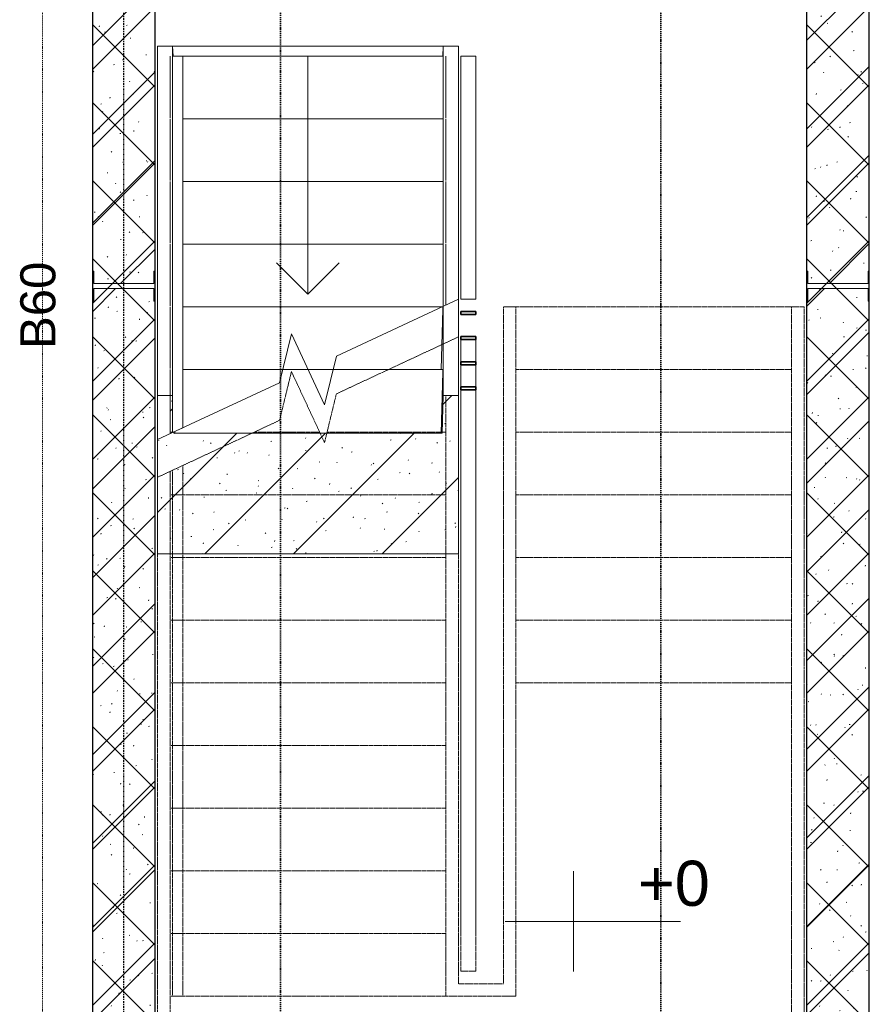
# Model space of a CAD drawing. Header units: millimetres. Extents: x -80560 to 110805, y -11020 to 52719.
# Tile 35 of 152: x 50679 to 54070, y 11438 to 15365. Entities that reach past the tile are written whole.
import ezdxf

# ---------------------------------------------------------------- set-up
doc = ezdxf.new("R2010")
doc.units = ezdxf.units.MM
for name, pattern in [('CENTER2', [20, 8, -4, 4, -4]), ('DASHDOT2', [8, 4, -2, 0, -2]), ('HIDDEN2', [4.5, 3, -1.5])]:
    doc.linetypes.add(name, pattern=pattern)
for name, color, linetype, lineweight in [('A-ANNO-NOTE', 131, 'Continuous', 18), ('A-DETL-GENF', 92, 'Continuous', 18), ('A-FLOR-HRAL', 11, 'Continuous', 18), ('A-FLOR-HRAL-MBND', 5, 'HIDDEN2', 18), ('A-GENM', 13, 'Continuous', 18), ('A-WALL', 113, 'Continuous', 35), ('A-WALL-PATT', 111, 'Continuous', 35), ('G-ANNO-DIMS', 111, 'Continuous', 9), ('G-ANNO-SYMB', 111, 'Continuous', 9), ('I-WALL', 2, 'Continuous', 18), ('S-GRID', 1, 'Continuous', 9), ('S-STRS', 31, 'Continuous', 18), ('S-STRS-ANNO', 31, 'Continuous', 18), ('S-STRS-MBND', 31, 'HIDDEN2', 18)]:
    doc.layers.add(name, color=color, linetype=linetype, lineweight=lineweight)
doc.styles.add('Arial', font='arial.ttf', dxfattribs={"height": 180})
doc.styles.add('Arial_1', font='arial.ttf', dxfattribs={"height": 140})
pattern_1 = [(45, (0, 0), (-176.7767, 176.7767), []), (17, (0, 0), (51.37877, 156.87645), [3.353, -159.647, 3.353, -88.647, -134]), (17, (0, 0), (51.37877, 156.87645), [-255, 3.353, -130.647]), (48, (0, 0), (-36.014, 160.26226), [3.353, -158.647, 3.353, -160.647, -132]), (48, (0, 0), (-36.014, 160.26226), [-326, 3.353, -128.647]), (71, (0, 0), (-94.825, 133.12483), [3.353, -156.647, 3.353, -87.247, -131]), (71, (0, 0), (-94.825, 133.12483), [-250.6, 3.353, -127.647])]

# ---------------------------------------------------------------- blocks, each defined once
blk = doc.blocks.new('19112_SW_LeonardoCollege_R2020_rvt-1-DO_00 begane grond')
at = {"layer": 'A-WALL-PATT', "lineweight": 5}
h = blk.add_hatch(dxfattribs=at)
h.set_pattern_fill('FP_206', color=250, angle=45, style=0, pattern_type=2)
h.set_pattern_definition([(135, (26325, 14167.5), (-155.563, -155.563), []), (225, (26325, 14167.5), (155.563, -155.563), [])])
h.paths.add_polyline_path([(26325, 10250), (26325, 18085), (26075, 18085), (26075, 10250), (26091.573324, 10250)], flags=0)
h = blk.add_hatch(dxfattribs=at)
h.set_pattern_fill('FP_207', color=250, angle=45, style=0, pattern_type=2)
h.set_pattern_definition([(135, (29175, 14167.5), (-155.563, -155.563), []), (225, (29175, 14167.5), (155.563, -155.563), [])])
h.paths.add_polyline_path([(29175, 10250), (29175, 18085), (28925, 18085), (28925, 10250), (29028.292405, 10250)], flags=0)
at = {"layer": 'I-WALL', "color": 10, "lineweight": 25}
for p, q in [((26075, 18085), (26075, 10250)), ((26325, 10250), (26325, 18085)), ((28925, 18085), (28925, 10250)), ((29175, 10250), (29175, 18085))]:
    blk.add_line(p, q, dxfattribs=at)
blk = doc.blocks.new('95251-Leonardo College Leiden_rvt-1-DO_00 begane grond')
at = {"layer": 'A-GENM', "lineweight": 9}
h = blk.add_hatch(dxfattribs=at)
h.set_pattern_fill('FP_251', color=256, style=0, pattern_type=2)
h.set_pattern_definition(pattern_1)
h.paths.add_polyline_path([(27535, 13234.5), (27535, 13865.9), (27475, 13865.9), (27470.8, 13716.2), (26399.1, 13716.2), (26398.9, 13720), (26335, 13690.2), (26335, 13234.5), (26385.2, 13234.5)], flags=0)
h.paths.add_polyline_path([(26395, 13720), (26394.8, 13865.9), (26335, 13865.9), (26335, 13862.6), (26385, 13862.6), (26385.2, 13720)], flags=0)
at = {"layer": 'A-WALL-PATT', "lineweight": 9}
h = blk.add_hatch(dxfattribs=at)
h.set_pattern_fill('FP_251', color=55, style=0, pattern_type=2)
h.set_pattern_definition(pattern_1)
h.paths.add_polyline_path([(26200, 14312.5), (26320, 14312.5), (26320, 14362.5), (26325, 14362.5), (26325, 18085), (26075, 18085), (26075, 14362.5), (26080, 14362.5), (26080, 14312.5), (26091.6, 14312.5)], flags=0)
h = blk.add_hatch(dxfattribs=at)
h.set_pattern_fill('FP_251', color=55, style=0, pattern_type=2)
h.set_pattern_definition(pattern_1)
h.paths.add_polyline_path([(29050, 14312.5), (29170, 14312.5), (29170, 14362.5), (29175, 14362.5), (29175, 18085), (28925, 18085), (28925, 14362.5), (28930, 14362.5), (28930, 14312.5), (29028.3, 14312.5)], flags=0)
h = blk.add_hatch(dxfattribs=at)
h.set_pattern_fill('FP_251', color=55, style=0, pattern_type=2)
h.set_pattern_definition(pattern_1)
h.paths.add_polyline_path([(26200, 10270), (26325, 10270), (26325, 14242.5), (26320, 14242.5), (26320, 14292.5), (26080, 14292.5), (26080, 14242.5), (26075, 14242.5), (26075, 10320), (26080, 10320), (26080, 10270), (26091.6, 10270)], flags=0)
h = blk.add_hatch(dxfattribs=at)
h.set_pattern_fill('FP_251', color=55, style=0, pattern_type=2)
h.set_pattern_definition(pattern_1)
h.paths.add_polyline_path([(29028.3, 10270), (29175, 10270), (29175, 14242.5), (29170, 14242.5), (29170, 14292.5), (28930, 14292.5), (28930, 14242.5), (28925, 14242.5), (28925, 10270)], flags=0)
at = {"layer": 'A-GENM', "color": 130, "lineweight": 9}
for p, q in [((26335, 13865.9), (26335, 15260)), ((26335, 15260), (26394.8, 15260)), ((26394.8, 15260), (27475, 15260)), ((26394.8, 15260), (26396.8, 15220)), ((26394.8, 15260), (26396.8, 15220)), ((26394.8, 13865.9), (26394.8, 15260)), ((27473.1, 15220), (27475, 15260)), ((27473.1, 15220), (27475, 15260)), ((27475, 15260), (27535, 15260)), ((27475, 15260), (27475, 13865.9)), ((27535, 15260), (27535, 13865.9)), ((27472.9, 14220), (27471.1, 14220)), ((27466.3, 13970), (27473, 14210)), ((26935, 13970), (26834.6, 13970)), ((27472.9, 13970), (27035.4, 13970)), ((27466.2, 13716.2), (27473, 13960)), ((26403.7, 13722.2), (26403.8, 13716.2))]:
    blk.add_line(p, q, dxfattribs=at)
at = {"layer": 'A-GENM', "color": 170, "lineweight": 5}
for p, q in [((26335, 13865.9), (26335, 13862.6)), ((26394.8, 13865.9), (26335, 13865.9)), ((26395, 13859), (26394.8, 13865.9)), ((27475, 13865.9), (27470.8, 13716.2)), ((27535, 13865.9), (27475, 13865.9)), ((27535, 13234.5), (27535, 13865.9)), ((26399.1, 13716.2), (26399, 13720)), ((27470.8, 13716.2), (26399.1, 13716.2)), ((26335, 13690.2), (26335, 13234.5)), ((26335, 13234.5), (27535, 13234.5))]:
    blk.add_line(p, q, dxfattribs=at)
at = {"layer": 'A-GENM', "color": 130, "lineweight": 9, "flags": 128}
for points in [[(27473, 14210), (27473, 14212.2), (27473.1, 14214.3), (27473.1, 14216.2), (27473, 14217.8), (27473, 14219), (27472.9, 14219.7), (27472.9, 14220)], [(27473, 13960), (27473, 13962.2), (27473.1, 13964.3), (27473.1, 13966.2), (27473, 13967.8), (27473, 13969), (27472.9, 13969.7), (27472.9, 13970)]]:
    blk.add_lwpolyline(points, dxfattribs=at)
at = {"layer": 'A-WALL', "color": 170, "lineweight": 5}
for p, q in [((26075, 18085), (26075, 14362.5)), ((26325, 14362.5), (26325, 18085)), ((28925, 18085), (28925, 14362.5)), ((29175, 14362.5), (29175, 18085)), ((26075, 14362.5), (26080, 14362.5)), ((26080, 14362.5), (26080, 14312.5)), ((26320, 14312.5), (26320, 14362.5)), ((26320, 14362.5), (26325, 14362.5)), ((28925, 14362.5), (28930, 14362.5)), ((28930, 14362.5), (28930, 14312.5)), ((29170, 14312.5), (29170, 14362.5)), ((29170, 14362.5), (29175, 14362.5)), ((26080, 14312.5), (26320, 14312.5)), ((28930, 14312.5), (29170, 14312.5)), ((26320, 14292.5), (26080, 14292.5)), ((26080, 14292.5), (26080, 14242.5)), ((26320, 14242.5), (26320, 14292.5)), ((29170, 14292.5), (28930, 14292.5)), ((28930, 14292.5), (28930, 14242.5)), ((29170, 14242.5), (29170, 14292.5)), ((26075, 14242.5), (26075, 10320)), ((26080, 14242.5), (26075, 14242.5)), ((26325, 14242.5), (26320, 14242.5)), ((26325, 10270), (26325, 14242.5)), ((28925, 14242.5), (28925, 10270)), ((28930, 14242.5), (28925, 14242.5)), ((29175, 14242.5), (29170, 14242.5)), ((29175, 10270), (29175, 14242.5))]:
    blk.add_line(p, q, dxfattribs=at)
blk = doc.blocks.new('Railing - Railing-32689008-DO_00 begane grond')
at = {"layer": 'A-FLOR-HRAL'}
for p, q in [((26395, 15220), (26435, 15220)), ((26395, 15220), (26395, 13718.2)), ((26435, 15220), (26435, 13736.8)), ((26395, 13718.2), (26435, 13736.8))]:
    blk.add_line(p, q, dxfattribs=at)
at = {"layer": 'A-FLOR-HRAL-MBND'}
for p, q in [((26395, 13568.2), (26395, 11720)), ((26435, 13586.8), (26435, 11720)), ((26395, 11720), (26395, 11470)), ((26435, 11720), (26435, 11470)), ((26435, 11470), (26395, 11470))]:
    blk.add_line(p, q, dxfattribs=at)
blk = doc.blocks.new('Railing - 12x60-31585864-DO_00 begane grond')
at = {"layer": 'A-FLOR-HRAL', "lineweight": 35}
for p, q in [((30, 6), (-30, 6)), ((-30, 6), (-30, -6)), ((30, -6), (30, 6)), ((-30, -6), (30, -6))]:
    blk.add_line(p, q, dxfattribs=at)
blk = doc.blocks.new('Railing - Railing-32689013-DO_00 begane grond')
at = {"layer": 'A-FLOR-HRAL'}
for p, q in [((27545, 15220), (27605, 15220)), ((27545, 15220), (27545, 14249.8)), ((27605, 15220), (27605, 14249.8)), ((27545, 14249.8), (27605, 14249.8)), ((27545, 14249.8), (27605, 14249.8))]:
    blk.add_line(p, q, dxfattribs=at)
at = {"layer": 'A-FLOR-HRAL-MBND'}
for p, q in [((27545, 14099.8), (27545, 11720)), ((27605, 14099.8), (27605, 11720)), ((27545, 14088.1), (27545, 14001)), ((27605, 14089), (27605, 14001)), ((27545, 13989), (27545, 13901)), ((27605, 13989), (27605, 13901)), ((27545, 13889), (27545, 11720)), ((27605, 13889), (27605, 11720)), ((27545, 11720), (27545, 11570)), ((27545, 11720), (27545, 11570)), ((27605, 11720), (27605, 11570)), ((27605, 11720), (27605, 11570)), ((27605, 11570), (27545, 11570)), ((27605, 11570), (27545, 11570))]:
    blk.add_line(p, q, dxfattribs=at)
at = {"extrusion": (0, 0, -1), "zscale": -1}
for p in [(-27575, 14195), (-27575, 14095), (-27575, 13995), (-27575, 13895)]:
    blk.add_blockref('Railing - 12x60-31585864-DO_00 begane grond', p, dxfattribs=at)
blk = doc.blocks.new('01_n3o_symbool_lijn_met_tekst - brandwerend_B60-31157474-DO_00 begane grond')
at = {"layer": 'A-DETL-GENF', "color": 3, "linetype": 'DASHDOT2'}
blk.add_line((0, 0), (8362.5, 0), dxfattribs=at)
blk = doc.blocks.new('Spot Elevations - default-305554-DO_00 begane grond')
at = {"layer": 'G-ANNO-DIMS'}
for p, q in [((0, 2), (0, -2)), ((4.277, 0), (-2.723, 0))]:
    blk.add_line(p, q, dxfattribs=at)

msp = doc.modelspace()

# ---------------------------------------------------------------- linework, layer by layer
at = {"layer": 'G-ANNO-SYMB', "linetype": 'DASHDOT2', "lineweight": 35}
for p, q in [((51719.6, 18704.9), (51719.6, 9121)), ((53238.2, 18721.9), (53238.2, 9121))]:
    msp.add_line(p, q, dxfattribs=at)
at = {"layer": 'S-GRID', "linetype": 'CENTER2', "lineweight": 25}
msp.add_line((51094.8, 4383.3), (51094.8, 52119.1), dxfattribs=at)
at = {"layer": 'S-STRS'}
for p, q in [((51279.8, 15220), (51279.8, 14973.3)), ((52368.3, 15220), (51329.8, 15220)), ((52379.8, 15220), (52379.8, 14973.3)), ((51279.8, 14970), (51279.8, 14723.3)), ((52368.3, 14970), (51329.8, 14970)), ((52379.8, 14970), (52379.8, 14723.3)), ((51279.8, 14720), (51279.8, 14473.3)), ((52368.3, 14720), (51329.8, 14720)), ((52379.8, 14720), (52379.8, 14473.3)), ((51279.8, 14470), (51279.8, 14223.3)), ((52368.3, 14470), (51329.8, 14470)), ((52379.8, 14470), (52379.8, 14229.8)), ((51279.8, 14220), (51279.8, 13973.3)), ((52365.9, 14220), (51329.8, 14220)), ((51279.8, 13970), (51279.8, 13720)), ((51729.4, 13970), (51329.8, 13970)), ((51930.3, 13970), (51829.8, 13970)), ((51229.8, 13862.6), (51229.8, 13690.2)), ((51279.8, 13720), (51279.8, 13713.5)), ((51289.8, 13720), (51279.8, 13720))]:
    msp.add_line(p, q, dxfattribs=at)
at = {"layer": 'S-STRS-ANNO'}
for p, q in [((51829.8, 15220), (51829.8, 14970)), ((51829.8, 14970), (51829.8, 14720)), ((51829.8, 14720), (51829.8, 14470)), ((51829.8, 14470), (51829.8, 14270)), ((51829.8, 14270), (51704.8, 14395)), ((51829.8, 14270), (51954.8, 14395))]:
    msp.add_line(p, q, dxfattribs=at)
at = {"layer": 'S-STRS-MBND', "linetype": 'Continuous'}
for p, q in [((51943.1, 14022.8), (52429.8, 14249.8)), ((51716.5, 13917.2), (51763.8, 14111.6)), ((51763.8, 14111.6), (51895.9, 13828.4)), ((51895.9, 13828.4), (51943.1, 14022.8)), ((51229.8, 13690.2), (51716.5, 13917.2))]:
    msp.add_line(p, q, dxfattribs=at)
at = {"layer": 'S-STRS-MBND'}
for p, q in [((52659.8, 14220), (52609.8, 14220)), ((52609.8, 12781.6), (52609.8, 14220)), ((52659.8, 12781.6), (52659.8, 14220)), ((52659.8, 14220), (53759.8, 14220)), ((53809.8, 14220), (53759.8, 14220)), ((53759.8, 12781.6), (53759.8, 14220)), ((53809.8, 12781.6), (53809.8, 14220)), ((51943.1, 13872.8), (52429.8, 14099.8)), ((51716.5, 13767.2), (51763.8, 13961.6)), ((51763.8, 13961.6), (51895.9, 13678.4)), ((52368.3, 13970), (52151.5, 13970)), ((52659.8, 13970), (53759.8, 13970)), ((51895.9, 13678.4), (51943.1, 13872.8)), ((52379.8, 13862.6), (52379.8, 11520)), ((52429.8, 13862.6), (52429.8, 11520)), ((51229.8, 13540.2), (51716.5, 13767.2)), ((51876.4, 13720), (51615.4, 13720)), ((52379.8, 13720), (51906, 13720)), ((52659.8, 13720), (53759.8, 13720)), ((51279.8, 13563.5), (51279.8, 11658.4)), ((51229.8, 13540.2), (51229.8, 11658.4)), ((52379.8, 13470), (51279.8, 13470)), ((52659.8, 13470), (53759.8, 13470)), ((52379.8, 13220), (51279.8, 13220)), ((52659.8, 13220), (53759.8, 13220)), ((52379.8, 12970), (51279.8, 12970)), ((52659.8, 12970), (53759.8, 12970)), ((52609.8, 12781.6), (52609.8, 11520)), ((52659.8, 12781.6), (52659.8, 11470)), ((52659.8, 12720), (52659.8, 12781.6)), ((53759.8, 10310), (53759.8, 12781.6)), ((53759.8, 12720), (53759.8, 12781.6)), ((53809.8, 10260), (53809.8, 12781.6)), ((52379.8, 12720), (51279.8, 12720)), ((52659.8, 12720), (53759.8, 12720)), ((52379.8, 12470), (51279.8, 12470)), ((52379.8, 12220), (51279.8, 12220)), ((52379.8, 11970), (51279.8, 11970)), ((52379.8, 11720), (51279.8, 11720)), ((51229.8, 11658.4), (51229.8, 10260)), ((51279.8, 11658.4), (51279.8, 10310)), ((51279.8, 11658.4), (51279.8, 11470)), ((52379.8, 11520), (52379.8, 11470)), ((52379.8, 11520), (52379.8, 11470)), ((52609.8, 11520), (52429.8, 11520)), ((52379.8, 11470), (51279.8, 11470)), ((52659.8, 11470), (52379.8, 11470))]:
    msp.add_line(p, q, dxfattribs=at)

# ---------------------------------------------------------------- block references
at = {"color": 250, "lineweight": 5}
for name in ['19112_SW_LeonardoCollege_R2020_rvt-1-DO_00 begane grond', '95251-Leonardo College Leiden_rvt-1-DO_00 begane grond']:
    msp.add_blockref(name, (24894.8, 0), dxfattribs=at)
at = {"layer": 'A-DETL-GENF', "color": 3, "linetype": 'DASHDOT2', "rotation": 90}
msp.add_blockref('01_n3o_symbool_lijn_met_tekst - brandwerend_B60-31157474-DO_00 begane grond', (50769.8, 10000), dxfattribs=at)
at = {"layer": 'A-FLOR-HRAL'}
for name in ['Railing - Railing-32689008-DO_00 begane grond', 'Railing - Railing-32689013-DO_00 begane grond']:
    msp.add_blockref(name, (24894.8, 0), dxfattribs=at)
at = {"layer": 'G-ANNO-DIMS', "xscale": 99.99999999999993, "yscale": 99.99999999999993, "zscale": 99.99999999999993}
msp.add_blockref('Spot Elevations - default-305554-DO_00 begane grond', (52889, 11768.5), dxfattribs=at)

# ---------------------------------------------------------------- texts
at = {"layer": 'A-ANNO-NOTE', "color": 3, "linetype": 'DASHDOT2', "insert": (50681.8, 14052), "char_height": 140, "width": 408.861, "attachment_point": 1, "rotation": 90, "style": 'Arial_1'}
msp.add_mtext('B60', dxfattribs=at)
at = {"layer": 'G-ANNO-DIMS', "insert": (53146.6, 12010.7), "char_height": 180, "width": 341.564, "attachment_point": 1, "line_spacing_factor": 0.941778, "style": 'Arial'}
msp.add_mtext('+0', dxfattribs=at)

doc.saveas('drawing.dxf')
